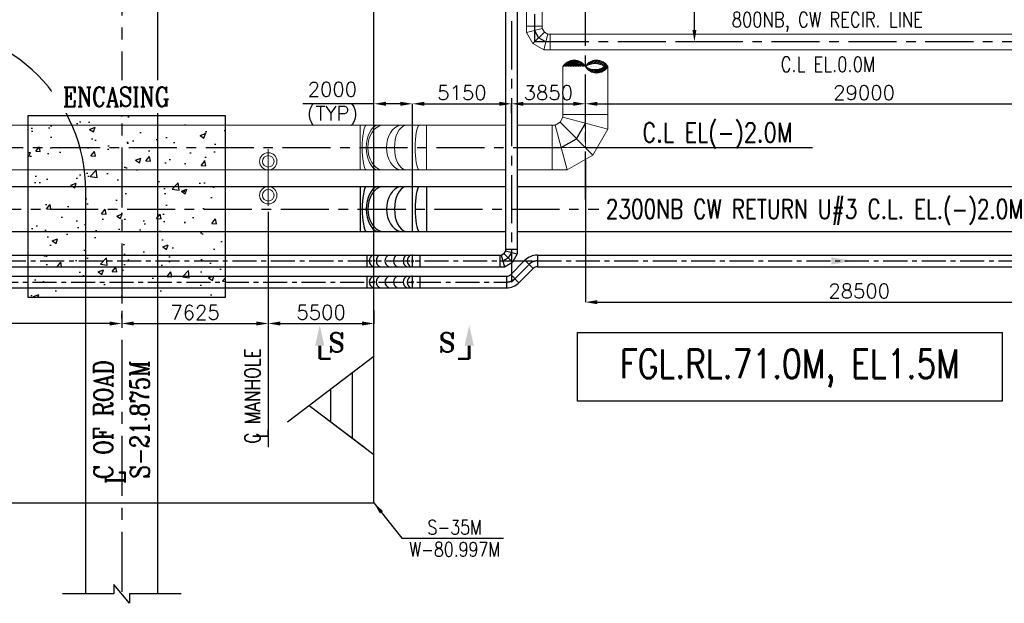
# Model space of a CAD drawing. Header units: inches. Extents: x -341304 to 31571016, y -692717 to 2132253.
# Tile 253 of 256: x 812273 to 863508, y -346206 to -315827. Entities that reach past the tile are written whole.
import ezdxf
from ezdxf.enums import TextEntityAlignment as Align

# ---------------------------------------------------------------- set-up
doc = ezdxf.new("R2010")
doc.units = ezdxf.units.IN
doc.header["$MEASUREMENT"] = 0
doc.linetypes.add('CENTER', pattern=[2, 1.25, -0.25, 0.25, -0.25])
doc.linetypes.add('DASHED2', pattern=[0.375, 0.25, -0.125])
for name, color, linetype in [('0- CW RECIRCULATION', 4, 'DASHED2'), ('0-CL', 8, 'CENTER'), ('0-CW RETURN', 1, 'Continuous'), ('0-CW SUPPLY', 4, 'Continuous'), ('0-ROAD', 2, 'Continuous'), ('acw', 6, 'Continuous'), ('CW MU', 150, 'Continuous'), ('ENCASING', 44, 'Continuous'), ('ROAD-LEV', 21, 'Continuous'), ('TCE-ME-ROAD', 244, 'Continuous'), ('text', 3, 'Continuous')]:
    doc.layers.add(name, color=color, linetype=linetype)
doc.layers.add('CENTER', color=2, linetype='CENTER', lineweight=15)
doc.layers.add('EQP', color=3, linetype='Continuous', lineweight=18)
doc.styles.add('ROMANC', font='ROMANC.SHX')
doc.styles.add('ROMANS', font='romans')
doc.styles.add('ROMANT', font='romant', dxfattribs={"height": 5})
doc.dimstyles.new('User600', dxfattribs={"dimscale": 500, "dimtxt": 1.5, "dimasz": 1.25, "dimexe": 1, "dimexo": 1, "dimgap": 0.4, "dimtad": 1, "dimdec": 0, "dimzin": 0, "dimdsep": 46, "dimtxsty": 'ROMANS', "dimcen": 1, "dimclrd": 8, "dimclre": 8, "dimclrt": 3, "dimadec": 0, "dimazin": 0, "dimtfac": 1, "dimtdec": 0, "dimtix": 1, "dimtofl": 0, "dimtmove": 0, "dimatfit": 3, "dimfxl": 1, "dimtolj": 1, "dimtzin": 0, "dimarcsym": 0})

# ---------------------------------------------------------------- blocks, each defined once
blk = doc.blocks.new('*D283')
at = {"color": 8, "lineweight": -2, "transparency": 16777216}
for p, q in [((832709, -322484), (832709, -320205)), ((833334, -320205), (837234, -320205)), ((837859, -320539), (837859, -320205))]:
    blk.add_line(p, q, dxfattribs=at)
at = {"color": 8, "transparency": 16777216}
for points in [[(833334, -320101), (833334, -320309), (832709, -320205)], [(837234, -320101), (837234, -320309), (837859, -320205)]]:
    blk.add_solid(points, dxfattribs=at)
at = {"layer": 'Defpoints', "color": 0, "transparency": 16777216}
for p in [(837859, -320205), (837859, -320539, 0), (832709, -322484)]:
    blk.add_point(p, dxfattribs=at)
at = {"color": 3, "transparency": 16777216, "insert": (835284, -319630), "char_height": 750, "attachment_point": 5, "style": 'ROMANS'}
blk.add_mtext('\\A1;5150', dxfattribs=at)
blk = doc.blocks.new('*D295')
at = {"color": 8, "lineweight": -2, "transparency": 16777216}
for p, q in [((830709, -320205), (827006, -320205)), ((830709, -322484), (830709, -320205)), ((832084, -320205), (831334, -320205)), ((832709, -322484), (832709, -320205))]:
    blk.add_line(p, q, dxfattribs=at)
at = {"color": 8, "transparency": 16777216}
for points in [[(831334, -320101), (831334, -320309), (830709, -320205)], [(832084, -320101), (832084, -320309), (832709, -320205)]]:
    blk.add_solid(points, dxfattribs=at)
at = {"layer": 'Defpoints', "color": 0, "transparency": 16777216}
for p in [(832709, -320205), (830709, -322484), (832709, -322484)]:
    blk.add_point(p, dxfattribs=at)
at = {"color": 3, "transparency": 16777216, "insert": (828545, -320205), "char_height": 750, "attachment_point": 5, "style": 'ROMANS'}
blk.add_mtext('\\A1;2000\\P(TYP)', dxfattribs=at)
blk = doc.blocks.new('*D114')
at = {"color": 8, "lineweight": -2, "transparency": 16777216}
for p, q in [((830709, -330964), (830709, -331642)), ((825209, -331272), (825209, -331642)), ((825834, -331642), (830084, -331642))]:
    blk.add_line(p, q, dxfattribs=at)
at = {"color": 8, "transparency": 16777216}
for points in [[(825834, -331537), (825834, -331746), (825209, -331642)], [(830084, -331537), (830084, -331746), (830709, -331642)]]:
    blk.add_solid(points, dxfattribs=at)
at = {"layer": 'Defpoints', "color": 0, "transparency": 16777216}
for p in [(830709, -330964), (825209, -331272), (830709, -331642)]:
    blk.add_point(p, dxfattribs=at)
at = {"color": 3, "transparency": 16777216, "insert": (827959, -331067), "char_height": 750, "attachment_point": 5, "style": 'ROMANS'}
blk.add_mtext('\\A1;5500', dxfattribs=at)
blk = doc.blocks.new('*D131')
at = {"color": 8, "lineweight": -2, "transparency": 16777216}
for p, q in [((837859, -320701), (837859, -320205)), ((838484, -320205), (841084, -320205)), ((841709, -321495), (841709, -320205))]:
    blk.add_line(p, q, dxfattribs=at)
at = {"color": 8, "transparency": 16777216}
for points in [[(838484, -320101), (838484, -320309), (837859, -320205)], [(841084, -320101), (841084, -320309), (841709, -320205)]]:
    blk.add_solid(points, dxfattribs=at)
at = {"layer": 'Defpoints', "color": 0, "transparency": 16777216}
for p in [(841709, -320205), (837859, -320701, 0), (841709, -321495)]:
    blk.add_point(p, dxfattribs=at)
at = {"color": 3, "transparency": 16777216, "insert": (839784, -319630), "char_height": 750, "attachment_point": 5, "style": 'ROMANS'}
blk.add_mtext('\\A1;3850', dxfattribs=at)
blk = doc.blocks.new('*D145')
at = {"color": 8, "lineweight": -2, "transparency": 16777216}
for p, q in [((841709, -323123), (841709, -330530)), ((870209, -330213), (870209, -330530)), ((842334, -330530), (869584, -330530))]:
    blk.add_line(p, q, dxfattribs=at)
at = {"color": 8, "transparency": 16777216}
for points in [[(842334, -330426), (842334, -330634), (841709, -330530)], [(869584, -330426), (869584, -330634), (870209, -330530)]]:
    blk.add_solid(points, dxfattribs=at)
at = {"layer": 'Defpoints', "color": 0, "transparency": 16777216}
for p in [(841709, -323123), (870209, -330213, -35427), (870209, -330530)]:
    blk.add_point(p, dxfattribs=at)
at = {"color": 3, "transparency": 16777216, "insert": (855959, -329955), "char_height": 750, "attachment_point": 5, "style": 'ROMANS'}
blk.add_mtext('\\A1;28500', dxfattribs=at)
blk = doc.blocks.new('*D166')
at = {"color": 8, "lineweight": -2, "transparency": 16777216}
for p, q in [((817584, -330974), (817584, -331642)), ((825209, -331272), (825209, -331642)), ((818209, -331642), (824584, -331642))]:
    blk.add_line(p, q, dxfattribs=at)
at = {"color": 8, "transparency": 16777216}
for points in [[(818209, -331537), (818209, -331746), (817584, -331642)], [(824584, -331537), (824584, -331746), (825209, -331642)]]:
    blk.add_solid(points, dxfattribs=at)
at = {"layer": 'Defpoints', "color": 0, "transparency": 16777216}
for p in [(817584, -330974), (825209, -331272), (825209, -331642)]:
    blk.add_point(p, dxfattribs=at)
at = {"color": 3, "transparency": 16777216, "insert": (821397, -331067), "char_height": 750, "attachment_point": 5, "style": 'ROMANS'}
blk.add_mtext('\\A1;7625', dxfattribs=at)
blk = doc.blocks.new('BTG Road')
at = {"layer": 'TCE-ME-ROAD'}
for q in [(2689144, 221519, 96251), (2689260, 221519)]:
    blk.add_line((2668159, 221519, 96251), q, dxfattribs=at)
at = {"layer": 'TCE-ME-ROAD', "color": 11, "linetype": 'CENTER', "ltscale": 2500}
blk.add_line((2701394, 219644), (2668159, 219644), dxfattribs=at)
at = {"layer": 'TCE-ME-ROAD', "linetype": 'Continuous'}
blk.add_line((2668159, 217769), (2789321, 217769), dxfattribs=at)
at = {"layer": 'TCE-ME-ROAD', "elevation": 96251}
blk.add_lwpolyline([(2668159, 216557), (2668159, 219238), (2667671, 219238), (2668646, 220050), (2668159, 220050), (2668159, 222732)], dxfattribs=at)
at = {"layer": 'TCE-ME-ROAD'}
blk.add_arc((2689144, 230019, 96251), 8500, 270, 0, dxfattribs=at)
at = {"layer": 'text', "style": 'ROMANC', "width": 0.8}
for s, p in [('C OF ROAD', (2677241, 220602, 96251)), ('L', (2674207, 219974, 96251)), ('S-21.875M', (2677246, 218710, 96251))]:
    blk.add_text(s, height=1000, dxfattribs=at).set_placement(p, align=Align.MIDDLE)
blk = doc.blocks.new('*D227')
at = {"color": 8, "lineweight": -2, "transparency": 16777216}
for p, q in [((817584, -331380), (817584, -331144)), ((816959, -331644), (717734, -331644))]:
    blk.add_line(p, q, dxfattribs=at)
at = {"color": 8, "transparency": 16777216}
for points in [[(717734, -331539), (717734, -331748), (717109, -331644)], [(816959, -331539), (816959, -331748), (817584, -331644)]]:
    blk.add_solid(points, dxfattribs=at)
at = {"layer": 'Defpoints', "color": 0, "transparency": 16777216}
for p in [(717109, -331644), (717109, -331644), (817584, -331880)]:
    blk.add_point(p, dxfattribs=at)
at = {"color": 3, "transparency": 16777216, "insert": (767347, -331069), "char_height": 750, "attachment_point": 5, "style": 'ROMANS'}
blk.add_mtext('\\A1;100475', dxfattribs=at)
blk = doc.blocks.new('*D376')
at = {"color": 8, "lineweight": -2, "transparency": 16777216}
for p, q in [((845376, -306984), (847882, -306984)), ((847382, -316359), (847382, -307609)), ((847995, -316984), (846882, -316984))]:
    blk.add_line(p, q, dxfattribs=at)
at = {"color": 8, "transparency": 16777216}
for points in [[(847278, -307609), (847486, -307609), (847382, -306984)], [(847278, -316359), (847486, -316359), (847382, -316984)]]:
    blk.add_solid(points, dxfattribs=at)
at = {"layer": 'Defpoints', "color": 0, "transparency": 16777216}
for p in [(844876, -306984), (847382, -306984), (848495, -316984)]:
    blk.add_point(p, dxfattribs=at)
at = {"color": 3, "transparency": 16777216, "insert": (846807, -311984), "char_height": 750, "attachment_point": 5, "rotation": 90, "style": 'ROMANS'}
blk.add_mtext('\\A1;10000', dxfattribs=at)
blk = doc.blocks.new('*D267')
at = {"color": 8, "lineweight": -2, "transparency": 16777216}
for p, q in [((870709, -316671), (870709, -320705)), ((842334, -320205), (870084, -320205))]:
    blk.add_line(p, q, dxfattribs=at)
at = {"color": 8, "transparency": 16777216}
for points in [[(842334, -320101), (842334, -320309), (841709, -320205)], [(870084, -320101), (870084, -320309), (870709, -320205)]]:
    blk.add_solid(points, dxfattribs=at)
at = {"layer": 'Defpoints', "color": 0, "transparency": 16777216}
for p in [(870709, -316171), (841709, -320205), (870709, -320205)]:
    blk.add_point(p, dxfattribs=at)
at = {"color": 3, "transparency": 16777216, "insert": (856209, -319630), "char_height": 750, "attachment_point": 5, "style": 'ROMANS'}
blk.add_mtext('\\A1;29000', dxfattribs=at)

msp = doc.modelspace()

# ---------------------------------------------------------------- hatches: boundary and pattern name
at = {"layer": '0-CW SUPPLY', "linetype": 'Continuous', "lineweight": 9, "ltscale": 2500}
h = msp.add_hatch(dxfattribs=at)
h.set_pattern_fill('ANSI31', color=4, scale=500)
h.set_pattern_definition([(45, (2684674.534, -205222.96), (-44.1941738, 44.1941738), [])])
edge = h.paths.add_edge_path()
edge.add_arc((841125.6, -318603.6), 673.7, 29.94114, 150.05886, ccw=False)
edge.add_arc((842293.1, -318603.6), 673.7, 29.94114, 150.05886, ccw=False)
edge.add_arc((842293.1, -317931.1), 673.7, 209.94114, 330.05886, ccw=False)
edge.add_arc((842209.7, -319007), 893, 55.92214, 124.07786, ccw=False)
edge.add_arc((842209.7, -317549.6), 874.9, 235.11637, 304.88363, ccw=False)
at = {"layer": 'ENCASING'}
h = msp.add_hatch(dxfattribs=at)
h.set_pattern_fill('AR-CONC', color=256, scale=400)
h.set_pattern_definition([(50, (795709.4, -258983.5), (2869.04, -251.01), [300, -3300]), (355, (795709.4, -258983.5), (-555, 3008.77), [240, -2640]), (100.4514, (795948.5, -259004.4), (2314.04, 2757.76), [254.96, -2804.57]), (46.184, (795709.4, -258183.5), (4268.97, -662.08), [450, -4950]), (96.6356, (796065, -258238.7), (3738.65, 3896.47), [382.44, -4206.86]), (351.184, (795709.4, -258183.5), (3738.65, 3896.47), [360, -3960]), (21, (796109.4, -258383.5), (2387.63, -1610.476), [300, -3300]), (326, (796109.4, -258383.5), (973.26, 2900.6), [240, -2640]), (71.4514, (796308.3, -258517.7), (3360.89, 1290.12), [254.96, -2804.57]), (37.5, (795709.4, -258983.5), (48.64, 1331.575), [0, -2608, 0, -2680, 0, -2650]), (7.5, (795709.4, -258983.5), (1052.278, 1577.647), [0, -1528, 0, -2548, 0, -1010]), (327.5, (794817.4, -258983.5), (2135.29, -90.22), [0, -1000, 0, -3120, 0, -4140]), (317.5, (794417.4, -258983.5), (2332.745, 400.42), [0, -1300, 0, -2072, 0, -2940])])
h.paths.add_polyline_path([(812709.4, -320805.8), (822959.4, -320805.8), (822959.4, -330288.5), (812709.4, -330288.5)])

# ---------------------------------------------------------------- linework, layer by layer
at = {"ltscale": 0.5}
msp.add_line((841709.4, -322483.5), (853527.7, -322483.5), dxfattribs=at)
at = {"color": 5, "lineweight": -3}
msp.add_line((825209.4, -325823.2), (825209.4, -338076.7), dxfattribs=at)
at = {"color": 7}
for p, q in [((837859.3, -327773.5, 0), (837859.4, -329483.5, 0)), ((837249.4, -328383.5, 0), (838959.4, -328383.5, 0))]:
    msp.add_line(p, q, dxfattribs=at)
for p, q in [((830759.2, -328433.3), (830659.6, -328333.7)), ((830662, -328430.9), (830756.8, -328336.1)), ((832759.2, -328433.3), (832659.6, -328333.7)), ((832662, -328430.9), (832756.8, -328336.1)), ((830759.2, -329533.3), (830659.6, -329433.7)), ((830662, -329530.9), (830756.8, -329436.1)), ((832759.2, -329533.3), (832659.6, -329433.7)), ((832662, -329530.9), (832756.8, -329436.1))]:
    msp.add_line(p, q)
at = {"color": 4, "linetype": 'Continuous', "lineweight": 9, "ltscale": 2500}
msp.add_lwpolyline([(840541.9, -318267.3, -0.5780353), (841709.4, -318267.3, -0.5780353), (842876.9, -318267.3, -0.5780353), (841709.4, -318267.3, -0.3064738), (842710.1, -318267.3, -0.3141826), (841709.4, -318267.3, -0.3141826)], format="xyb", dxfattribs=at)
at = {"lineweight": -3}
msp.add_lwpolyline([(841299, -332102), (863400.3, -332102), (863400.3, -335677.2), (841299, -335677.2)], close=True, dxfattribs=at)
at = {"layer": '0- CW RECIRCULATION', "linetype": 'ByBlock', "lineweight": 9, "ltscale": 2500}
for p, q in [((838652.9, -301388.5, 0), (838652.9, -316170.5, 0)), ((839465.9, -301388.5, 0), (839465.9, -316170.5, 0)), ((838652.9, -316170.5), (838652.9, -316497.3)), ((839465.9, -316170.5), (838652.9, -316170.5)), ((839465.9, -316279.4), (838652.9, -316497.3)), ((838652.9, -316497.3), (838979.6, -317063.2)), ((839574.8, -316468.1), (838979.6, -317063.2)), ((839465.9, -316170.5), (839465.9, -316279.4)), ((839465.9, -316279.4), (839574.8, -316468.1)), ((839763.5, -316577), (839545.6, -317390)), ((839763.5, -316577), (839574.8, -316468.1)), ((839872.4, -316577), (839763.5, -316577)), ((869896.4, -316577), (839872.4, -316577)), ((839872.4, -316577), (839872.4, -317390)), ((839545.6, -317390), (838979.6, -317063.2)), ((839872.4, -317390), (839545.6, -317390)), ((869896.4, -317390), (839872.4, -317390))]:
    msp.add_line(p, q, dxfattribs=at)
at = {"layer": '0-CL', "lineweight": -3, "ltscale": 2000}
for p, q in [((837859.4, -287912.1), (837859.4, -327773.5)), ((839059.4, -287533.5), (839059.4, -316209.9)), ((841709.4, -325183.5), (841709.4, -312597.6)), ((839059.4, -316170.5), (839059.4, -316983.5)), ((839059.4, -316388.4), (839277.2, -316765.7)), ((839872.4, -316983.5), (839059.4, -316983.5)), ((839654.5, -316983.5), (839277.2, -316765.7)), ((869896.4, -316983.5), (839872.4, -316983.5)), ((841247.3, -322021.5), (841709.4, -321221.1)), ((840447, -322483.5), (841247.3, -322021.5)), ((773953.8, -322483.5), (840447, -322483.5)), ((773857.4, -325683.5), (842403.2, -325683.5)), ((837859.4, -327773.5), (837859.4, -328383.5)), ((830709.4, -328721.3), (830709.4, -328045.7)), ((832709.4, -328721.3), (832709.4, -328045.7)), ((837249.4, -328383.5), (837859.4, -328383.5)), ((837412.8, -328383.5), (837695.9, -328220.1)), ((837859.4, -327937), (837695.9, -328220.1)), ((830709.4, -329821.3), (830709.4, -329145.7)), ((832709.4, -329821.3), (832709.4, -329145.7))]:
    msp.add_line(p, q, dxfattribs=at)
at = {"layer": '0-CL', "lineweight": -3, "ltscale": 5000}
for p, q in [((830709.4, -324130.2), (830709.4, -320836.8)), ((832709.4, -326830.2), (832709.4, -321216.7)), ((830709.4, -327630.2), (830709.4, -324336.8))]:
    msp.add_line(p, q, dxfattribs=at)
at = {"layer": '0-CL', "lineweight": -3, "ltscale": 1000}
for p, q in [((669344.4, -328383.5), (837249.4, -328383.5)), ((837859.4, -329483.5, 0), (838959.4, -328383.5, 0)), ((839212, -328383.5, 0), (871799.4, -328383.5, 0)), ((584944.4, -329483.5), (837606.7, -329483.5))]:
    msp.add_line(p, q, dxfattribs=at)
for centre, start, end in [((839212, -328993.5, 0), 90, 135), ((837606.7, -328873.5, 0), 270, 315)]:
    msp.add_arc(centre, 610, start, end, dxfattribs=at)
at = {"layer": '0-CW RETURN', "color": 1, "linetype": 'Continuous'}
for p, q in [((664758.8, -324516), (837554.3, -324516)), ((829984.5, -324516), (829984.5, -326851)), ((833434.2, -324516), (833434.2, -326851)), ((838164.3, -324516), (872104.4, -324516)), ((664758.8, -326851), (837554.3, -326851)), ((838164.3, -326851), (872104.4, -326851))]:
    msp.add_line(p, q, dxfattribs=at)
for centre, ratio in [((830332.6, -325683.5), 0.1989124), ((830975.8, -325683.5), 0.5664545), ((831221.9, -325683.5), 0.7071068), ((832196.8, -325683.5), 0.7071068), ((832443, -325683.5), 0.5664545), ((833086.2, -325683.5), 0.1989124)]:
    msp.add_ellipse(centre, major_axis=(0, -1180), ratio=ratio, start_param=3.2872771, end_param=6.1375009, dxfattribs=at)
at = {"layer": '0-CW SUPPLY', "color": 4, "linetype": 'Continuous', "lineweight": 9, "ltscale": 2500}
for p, q in [((840541.9, -320759.1), (840541.9, -318267.3)), ((842876.9, -320759.1), (842876.9, -318267.3)), ((840134.2, -321316), (840392.6, -321166.8)), ((840392.6, -321166.8), (840541.9, -320908.3)), ((840392.6, -321166.8), (842102, -322876.1)), ((840541.9, -320759.1), (842876.9, -320759.1)), ((840541.9, -320759.1), (840541.9, -320908.3)), ((840541.9, -320908.3), (842876.9, -321534)), ((842876.9, -320759.1), (842876.9, -321534)), ((668258.8, -321316), (837554.3, -321316)), ((829984.5, -321316), (829984.5, -323651)), ((833434.2, -321316), (833434.2, -323651)), ((838164.3, -321316), (839984.9, -321316)), ((839984.9, -323651), (839984.9, -321316)), ((839984.9, -321316), (840134.2, -321316)), ((840134.2, -321316), (840759.8, -323651)), ((842102, -322876.1), (842876.9, -321534)), ((840759.8, -323651), (842102, -322876.1)), ((668258.8, -323651), (837554.3, -323651)), ((838164.3, -323651), (839984.9, -323651)), ((839984.9, -323651), (840759.8, -323651))]:
    msp.add_line(p, q, dxfattribs=at)
for centre, ratio in [((830332.6, -322483.5), 0.1989124), ((830975.8, -322483.5), 0.5664545), ((831221.9, -322483.5), 0.7071068), ((832196.8, -322483.5), 0.7071068), ((832443, -322483.5), 0.5664545), ((833086.2, -322483.5), 0.1989124)]:
    msp.add_ellipse(centre, major_axis=(0, -1180), ratio=ratio, start_param=3.2872771, end_param=6.1375009, dxfattribs=at)
at = {"layer": 'acw', "color": 6, "linetype": 'Continuous', "ltscale": 100}
for p, q in [((837554.3, -294966.8, 0), (837554.3, -327773.5, 0)), ((838164.3, -301388.5, 0), (838164.3, -327773.5, 0)), ((837554.4, -327855.2), (837472.7, -327996.8)), ((837554.4, -327773.5), (837554.4, -327855.2)), ((837554.4, -327773.5), (838164.4, -327773.5)), ((837554.4, -327855.2), (838164.4, -328018.7)), ((838164.4, -327773.5), (838164.4, -328018.7)), ((669344.4, -328078.5), (837249.4, -328078.5)), ((830330.8, -328078.5), (830330.8, -328688.5)), ((833088, -328078.5), (833088, -328688.5)), ((837249.4, -328078.5), (837331.1, -328078.5)), ((837249.4, -328078.5), (837249.4, -328688.5)), ((837331.1, -328078.5), (837472.7, -327996.8)), ((837331.1, -328078.5), (837494.5, -328688.5)), ((837472.7, -327996.8), (837919.2, -328443.3)), ((838164.4, -328018.7), (837919.2, -328443.3)), ((669344.4, -328688.5), (837249.4, -328688.5)), ((837249.4, -328688.5), (837494.5, -328688.5)), ((837494.5, -328688.5), (837919.2, -328443.3))]:
    msp.add_line(p, q, dxfattribs=at)
for centre, radius, start, end in [((830786.8, -328383.5), 323.5, 109.47122, 250.52878), ((831143.3, -328383.5), 323.5, 109.47122, 250.52878), ((831603.2, -328383.5), 323.5, 109.47122, 250.52878), ((832044.3, -328383.5), 323.5, 109.47122, 250.52878), ((832549.5, -328383.5), 323.5, 109.47114, 250.52886), ((832812, -328383.5), 370.4, 124.56441, 235.43559)]:
    msp.add_arc(centre, radius, start, end, dxfattribs=at)
at = {"layer": 'CENTER', "color": 7}
for p in [(841709.4, -321221.1), (840447, -322483.5)]:
    msp.add_line(p, (841709.4, -322483.5), dxfattribs=at)
at = {"layer": 'CW MU', "linetype": 'Continuous', "ltscale": 100}
for p, q in [((837822.4, -329089.2, 0), (838565, -328346.5, 0)), ((838565, -328346.5, 0), (838996.4, -328777.8, 0)), ((839212, -328078.5, 0), (839212, -328688.5, 0)), ((839212, -328078.5, 0), (871799.4, -328078.5, 0)), ((838253.7, -329520.5, 0), (838996.4, -328777.8, 0)), ((839212, -328688.5, 0), (871799.4, -328688.5, 0)), ((584944.4, -329178.5), (837606.7, -329178.5)), ((830330.8, -329178.5), (830330.8, -329788.5)), ((833088, -329178.5), (833088, -329788.5)), ((837606.7, -329178.5, 0), (837606.7, -329788.5, 0)), ((837822.4, -329089.2, 0), (838253.7, -329520.5, 0)), ((584944.4, -329788.5), (837606.7, -329788.5))]:
    msp.add_line(p, q, dxfattribs=at)
for centre, radius, start, end in [((839212, -328993.5, 0), 915, 90, 135), ((839212, -328993.5, 0), 305, 90, 135), ((830786.8, -329483.5), 323.5, 109.47122, 250.52878), ((831143.3, -329483.5), 323.5, 109.47122, 250.52878), ((831603.2, -329483.5), 323.5, 109.47122, 250.52878), ((832044.3, -329483.5), 323.5, 109.47122, 250.52878), ((832549.5, -329483.5), 323.5, 109.47114, 250.52886), ((832812, -329483.5), 370.4, 124.56441, 235.43559), ((837606.7, -328873.5, 0), 305, 270, 315), ((837606.7, -328873.5, 0), 915, 270, 315)]:
    msp.add_arc(centre, radius, start, end, dxfattribs=at)
msp.add_solid([(854515.5, -328571, 0), (854515.5, -328196, 0), (855640.5, -328383.5, 0)], dxfattribs=at)
at = {"layer": 'ENCASING'}
msp.add_lwpolyline([(812709.4, -320805.8), (822959.4, -320805.8), (822959.4, -330288.5), (812709.4, -330288.5)], close=True, dxfattribs=at)
at = {"layer": 'EQP'}
for p, q in [((825209.4, -322561.7), (825209.4, -324099)), ((825209.4, -324108.7), (825209.4, -325523.2))]:
    msp.add_line(p, q, dxfattribs=at)
for centre, radius in [((825209.4, -323201), 450), ((825209.4, -323201), 300), ((825209.4, -324966), 450), ((825209.4, -324966), 300)]:
    msp.add_circle(centre, radius, dxfattribs=at)
at = {"layer": 'ROAD-LEV'}
for p, q in [((830709.4, -340980.5), (830709.4, -288210.2)), ((826209.4, -336755.5), (830709.4, -333347.6)), ((829584.1, -337607.5), (829584.1, -334199.6)), ((829584.4, -337607.5), (829584.4, -334199.6)), ((828459.1, -336755.5), (828459.1, -335051.6)), ((828459.4, -336755.5), (828459.4, -335051.6)), ((827334.1, -335903.6), (830226.6, -338094.1)), ((827334.4, -335903.5), (830709.4, -338459.4)), ((810709.4, -340980.5), (830709.4, -340980.5))]:
    msp.add_line(p, q, dxfattribs=at)
at = {"layer": 'text', "color": 1, "elevation": 0}
for points, const_width in [([(827885.5, -333484.4), (827885.5, -332793.3)], 150), ([(835663.6, -333484.4), (835663.6, -332793.3)], 150), ([(827885.5, -333484.4), (828460.4, -333484.4)], 112.5), ([(835663.6, -333484.4), (835088.7, -333484.4)], 112.5)]:
    msp.add_lwpolyline(points, dxfattribs=dict(at, const_width=const_width))
at = {"layer": 'text', "color": 1}
for points in [[(827645.5, -332793.3, 0), (828125.5, -332793.3, 0), (827885.5, -331732.1, 0)], [(835903.6, -332793.3, 0), (835423.6, -332793.3, 0), (835663.6, -331732.1, 0)]]:
    msp.add_solid(points, dxfattribs=at)

# ---------------------------------------------------------------- block references
at = {"layer": 'TCE-ME-ROAD', "rotation": 90}
msp.add_blockref('BTG Road', (1037228.5, -3013877.5), dxfattribs=at)

# ---------------------------------------------------------------- texts
at = {"color": 3, "lineweight": -2, "style": 'ROMANS', "width": 0.8}
for s, p in [('C MANHOLE', (824785.5, -337897.8)), ('L', (825198.1, -337616.2, 35984.3))]:
    msp.add_text(s, height=800, rotation=90, dxfattribs=at).set_placement(p)
for s, p in [('S-35M', (834908.3, -342244.8, -70.2)), ('W-80.997M', (834908.3, -343397.5, -70.2))]:
    msp.add_text(s, height=750, dxfattribs=at).set_placement(p, align=Align.MIDDLE_CENTER)
at = {"layer": '0-ROAD', "color": 3, "lineweight": -2, "style": 'ROMANS', "width": 0.8}
msp.add_text('FGL.RL.71.0M, EL1.5M', height=1500, dxfattribs=at).set_placement((852351.3, -333739.6, -2050), align=Align.MIDDLE_CENTER)
at = {"layer": 'text', "lineweight": 25, "style": 'ROMANS', "width": 0.8}
for s, height, p in [('800NB, CW RECIR. LINE', 780, (849321.2, -316215.8, -22858.2)), ('C.L EL.0.0M', 780, (851871.5, -318539.5, 35984.3)), ('C.L EL(-)2.0M', 1000, (844673.9, -322197.3, -239398.2)), ('2300NB CW RETURN U#3 C.L. EL.(-)2.0M', 1000, (842768.3, -326180.2, -239398.2))]:
    msp.add_text(s, height=height, dxfattribs=at).set_placement(p)
at = {"layer": 'text', "color": 20, "style": 'ROMANT'}
for p in [(828328.1, -333128, 5171.1), (834078.1, -333128, 5171.1)]:
    msp.add_text('S', height=1000, dxfattribs=at).set_placement(p)

# ---------------------------------------------------------------- dimensions: what is measured, and where the dimension line sits
at = {"color": 20}
dim = msp.add_linear_dim(base=(847381.9, -306983.5), p1=(848495.1, -316983.5), p2=(844875.7, -306983.5), angle=90, dimstyle='User600', dxfattribs=at)
dim.commit()
dim.dimension.update_dxf_attribs({"geometry": '*D376', "text_midpoint": (846806.9, -311983.5)})
at = {"color": 230}
dim = msp.add_linear_dim(base=(870709.4, -320205.1), p1=(841709.4, -320205.1), p2=(870709.4, -316170.5), dimstyle='User600', dxfattribs=at)
dim.commit()
dim.dimension.update_dxf_attribs({"geometry": '*D267', "text_midpoint": (856209.4, -319630.1)})
dim = msp.add_linear_dim(base=(832709.4, -320205.1), p1=(830709.4, -322483.5), p2=(832709.4, -322483.5), text='<>\\X(TYP)', dimstyle='User600', override={"dimexe": 0, "dimexo": 0})
dim.commit()
dim.dimension.update_dxf_attribs({"geometry": '*D295', "text_midpoint": (828545.1, -320205.1), "dimtype": 160})
for base, p1, p2, picture, middle in [((837859.4, -320205.1), (832709.4, -322483.5), (837859.4, -320539.1, 0), '*D283', (835284.4, -319630.1)), ((870209.4, -330529.9), (841709.4, -323122.6), (870209.4, -330213.3, -35427.1), '*D145', (855959.4, -329954.9)), ((825209.4, -331641.6), (817584.4, -330974.4), (825209.4, -331272.1), '*D166', (821396.9, -331066.6))]:
    dim = msp.add_linear_dim(base=base, p1=p1, p2=p2, dimstyle='User600', override={"dimexe": 0, "dimexo": 0})
    dim.commit()
    dim.dimension.update_dxf_attribs({"geometry": picture, "text_midpoint": middle})
dim = msp.add_linear_dim(base=(841709.4, -320205.1), p1=(837859.4, -320701.4, 0), p2=(841709.4, -321494.8), dimstyle='User600', override={"dimexe": 0, "dimexo": 0})
dim.commit()
dim.dimension.update_dxf_attribs({"geometry": '*D131', "text_midpoint": (839784.4, -320205.1), "dimtype": 160})
at = {"color": 7}
dim = msp.add_linear_dim(base=(717109.4, -331643.7), p1=(817584.4, -331879.9), p2=(717109.4, -331643.7), dimstyle='User600', dxfattribs=at)
dim.commit()
dim.dimension.update_dxf_attribs({"geometry": '*D227', "text_midpoint": (767346.9, -331068.7)})
dim = msp.add_linear_dim(base=(830709.4, -331641.6), p1=(825209.4, -331272.1), p2=(830709.4, -330964), text='<>\\X', dimstyle='User600', override={"dimexe": 0, "dimexo": 0})
dim.commit()
dim.dimension.update_dxf_attribs({"geometry": '*D114', "text_midpoint": (827959.4, -331641.6)})

# ---------------------------------------------------------------- leaders
msp.add_leader([(830709.4, -340980.5), (832165.6, -342810.5), (837452.2, -342810.5)], dimstyle='User600', dxfattribs=at)

# ---------------------------------------------------------------- next in the draw order: wipeouts: each hides what was drawn before it
msp.add_wipeout([(813945, -320688.6), (820664, -320688.6), (820664, -318988.6), (813945, -318988.6)]).translate(0, 0, 96251.3).dxf.layer = 'text'

# ---------------------------------------------------------------- next in the draw order: texts
at = {"layer": 'text', "ltscale": 1.5, "style": 'ROMANC', "width": 0.8}
msp.add_text('ENCASING', height=1000, dxfattribs=at).set_placement((817304.5, -319838.6, 96251.3), align=Align.MIDDLE)

doc.saveas('drawing.dxf')
